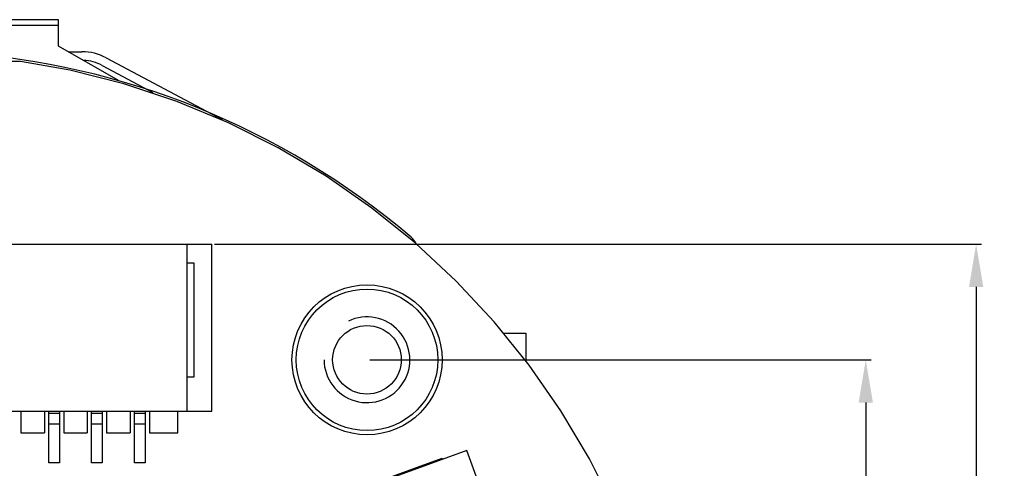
# Model space of a CAD drawing. Header units: inches. Extents: x 13 to 158, y -30 to 56.
# Tile 84 of 84: x 135 to 158, y 22 to 32. Entities that reach past the tile are written whole.
import ezdxf

# ---------------------------------------------------------------- set-up
doc = ezdxf.new("R2010")
doc.units = ezdxf.units.IN
doc.header["$LTSCALE"] = 1.21
doc.header["$MEASUREMENT"] = 0
doc.header["$PDMODE"] = 3
doc.header["$PDSIZE"] = 0.3125
doc.layers.get('0').update_dxf_attribs({"linetype": 'CONTINUOUS'})
doc.layers.get('Defpoints').update_dxf_attribs({"linetype": 'CONTINUOUS'})
doc.layers.add('DIM', color=3, linetype='CONTINUOUS')
doc.styles.get("Standard").update_dxf_attribs({"font": 'txt', "width": 0.8})
doc.dimstyles.get("Standard").update_dxf_attribs({"dimtxt": 0.15625, "dimasz": 0.1875, "dimexe": 0.125, "dimexo": 0.0625, "dimgap": 0.09, "dimtad": 0, "dimtih": 1, "dimtoh": 1, "dimzin": 4, "dimdsep": 46, "dimtxsty": 'Standard', "dimblk": '_FILLED', "dimblk1": '_FILLED', "dimblk2": '_FILLED', "dimcen": 0.09, "dimazin": 1, "dimtp": 0.01, "dimtm": 0.01, "dimtfac": 1, "dimtofl": 0, "dimtmove": 0, "dimatfit": 3, "dimldrblk": '_FILLED', "dimfxl": 1, "dimtolj": 1, "dimtzin": 4, "dimarcsym": 0})

# ---------------------------------------------------------------- blocks, each defined once
blk = doc.blocks.new('_FILLED')
at = {"color": 0, "linetype": 'ByBlock'}
blk.add_solid([(0, 0), (-1, 0.167), (-1, -0.167)], dxfattribs=at)
blk = doc.blocks.new('*D13')
at = {"layer": 'Defpoints', "color": 0}
for p in [(143.196, 24.325), (154.827, 24.325), (152.673, 13.285)]:
    blk.add_point(p, dxfattribs=at)
at = {"layer": 'DIM', "color": 0, "lineweight": -2}
for p, q in [((143.259, 24.325), (154.952, 24.325)), ((154.827, 23.325), (154.827, 20.162)), ((154.827, 14.285), (154.827, 17.448)), ((152.736, 13.285), (154.952, 13.285))]:
    blk.add_line(p, q, dxfattribs=at)
for p, rotation in [((154.827, 24.325), 90), ((154.827, 13.285), 270)]:
    blk.add_blockref('_FILLED', p, dxfattribs=dict(at, rotation=rotation))
at = {"layer": 'DIM', "color": 0, "insert": (154.827, 18.805), "char_height": 1, "attachment_point": 5, "rotation": 90}
blk.add_mtext('\\A1;11.04', dxfattribs=at)
blk = doc.blocks.new('*D19')
at = {"layer": 'Defpoints', "color": 0}
for p in [(139.575, 27.024), (153.844, 13.285), (157.401, 13.285)]:
    blk.add_point(p, dxfattribs=at)
at = {"layer": 'DIM', "color": 0, "lineweight": -2}
for p, q in [((139.637, 27.024), (157.526, 27.024)), ((157.401, 26.024), (157.401, 21.311)), ((157.401, 14.285), (157.401, 18.998)), ((153.907, 13.285), (157.526, 13.285))]:
    blk.add_line(p, q, dxfattribs=at)
for p, rotation in [((157.401, 27.024), 90), ((157.401, 13.285), 270)]:
    blk.add_blockref('_FILLED', p, dxfattribs=dict(at, rotation=rotation))
at = {"layer": 'DIM', "color": 0, "insert": (157.401, 20.155), "char_height": 1, "attachment_point": 5, "rotation": 90}
blk.add_mtext('\\A1;13.7', dxfattribs=at)

msp = doc.modelspace()

# ---------------------------------------------------------------- linework, layer by layer
at = {"color": 7, "linetype": 'Continuous'}
for p, q in [((136, 32.259), (128.8, 32.259)), ((136, 31.643), (136, 32.259)), ((136, 32.124), (128.8, 32.124)), ((137.4, 30.843), (136, 31.643)), ((136.23, 31.511), (136.549, 31.511)), ((135.117, 31.282), (129.682, 31.289)), ((136.27, 31.081), (135.117, 31.282)), ((137.114, 31.37), (139.817, 29.927)), ((137.53, 30.759), (136.27, 31.081)), ((137.02, 31.194), (138.206, 30.56)), ((138.763, 30.349), (137.53, 30.759)), ((139.964, 29.851), (138.763, 30.349)), ((141.127, 29.27), (139.964, 29.851)), ((142.245, 28.606), (141.127, 29.27)), ((143.313, 27.865), (142.245, 28.606)), ((144.325, 27.049), (143.313, 27.865)), ((145.277, 26.163), (144.325, 27.049)), ((146.162, 25.212), (145.277, 26.163)), ((146.978, 24.199), (146.162, 25.212)), ((146.376, 24.946), (146.9, 24.946)), ((146.9, 24.946), (146.9, 24.297)), ((147.72, 23.131), (146.978, 24.199)), ((148.383, 22.013), (147.72, 23.131)), ((148.965, 20.851), (148.383, 22.013))]:
    msp.add_line(p, q, dxfattribs=at)
at = {"color": 6, "linetype": 'Continuous'}
for p, q in [((125.225, 27.024), (139.575, 27.024)), ((139.007, 23.124), (139.007, 27.024)), ((139.575, 23.124), (139.575, 27.024)), ((139.17, 26.583), (139.007, 26.583)), ((139.17, 23.924), (139.17, 26.583)), ((139.007, 23.924), (139.17, 23.924)), ((125.225, 23.124), (139.575, 23.124)), ((135.125, 23.124), (135.125, 22.624)), ((135.675, 23.124), (135.675, 22.624)), ((135.775, 21.924), (135.775, 23.124)), ((136.025, 23.074), (135.775, 23.074)), ((136.025, 23.124), (136.025, 21.924)), ((136.125, 23.124), (136.125, 22.624)), ((136.675, 23.124), (136.675, 22.624)), ((136.775, 21.924), (136.775, 23.124)), ((137.025, 23.074), (136.775, 23.074)), ((137.025, 23.124), (137.025, 21.924)), ((137.125, 23.124), (137.125, 22.624)), ((137.675, 23.124), (137.675, 22.624)), ((137.775, 21.924), (137.775, 23.124)), ((138.025, 23.074), (137.775, 23.074)), ((138.025, 23.124), (138.025, 21.924)), ((138.125, 23.124), (138.125, 22.624)), ((138.785, 22.624), (138.785, 23.124)), ((136.025, 22.824), (135.775, 22.824)), ((137.025, 22.824), (136.775, 22.824)), ((138.025, 22.824), (137.775, 22.824)), ((135.125, 22.624), (135.675, 22.624)), ((136.125, 22.624), (136.675, 22.624)), ((137.125, 22.624), (137.675, 22.624)), ((138.125, 22.624), (138.785, 22.624)), ((145.523, 22.211), (142.892, 21.254)), ((146.421, 19.745), (145.523, 22.211)), ((136.025, 21.924), (135.775, 21.924)), ((137.025, 21.924), (136.775, 21.924)), ((138.025, 21.924), (137.775, 21.924)), ((142.884, 21.277), (144.951, 22.029)), ((144.951, 22.029), (144.96, 22.006))]:
    msp.add_line(p, q, dxfattribs=at)
at = {"color": 7, "linetype": 'Continuous'}
for radius in [1.75, 1.65]:
    msp.add_circle((143.197, 24.324), radius, dxfattribs=at)
msp.add_circle((143.196, 24.325), 0.8)
for centre, radius, start, end in [((132.4, 13.285), 18.25, 49.6175, 122.3205), ((136.549, 30.311), 1.2, 61.9009, 90), ((136.549, 30.311), 1, 61.9009, 87.8997), ((143.9, 26.806), 0.5, 27.7355, 49.6175)]:
    msp.add_arc(centre, radius, start, end, dxfattribs=at)
msp.add_arc((143.196, 24.325), 1, 180, 115.7003)

# ---------------------------------------------------------------- dimensions: what is measured, and where the dimension line sits
at = {"layer": 'DIM'}
for base, p1, p2, override, picture, middle in [((157.401, 13.285), (139.575, 27.024), (153.844, 13.285), {"dimtxt": 1, "dimasz": 1, "dimtih": 0, "dimtoh": 0, "dimdec": 1, "dimzin": 0, "dimcen": 0.198, "dimadec": 0, "dimazin": 0, "dimtp": 0, "dimtm": 0, "dimtdec": 4, "dimtzin": 0}, '*D19', (157.401, 20.155)), ((154.827, 24.325), (152.673, 13.285), (143.196, 24.325), {"dimtxt": 1, "dimasz": 1, "dimtih": 0, "dimtoh": 0, "dimzin": 0, "dimcen": 0.198, "dimadec": 0, "dimazin": 0, "dimtp": 0, "dimtm": 0, "dimtdec": 4, "dimtzin": 0}, '*D13', (154.827, 18.805))]:
    dim = msp.add_linear_dim(base=base, p1=p1, p2=p2, angle=90, dimstyle='Standard', override=override, dxfattribs=at)
    dim.commit()
    dim.dimension.update_dxf_attribs({"geometry": picture, "text_midpoint": middle})

doc.saveas('drawing.dxf')
